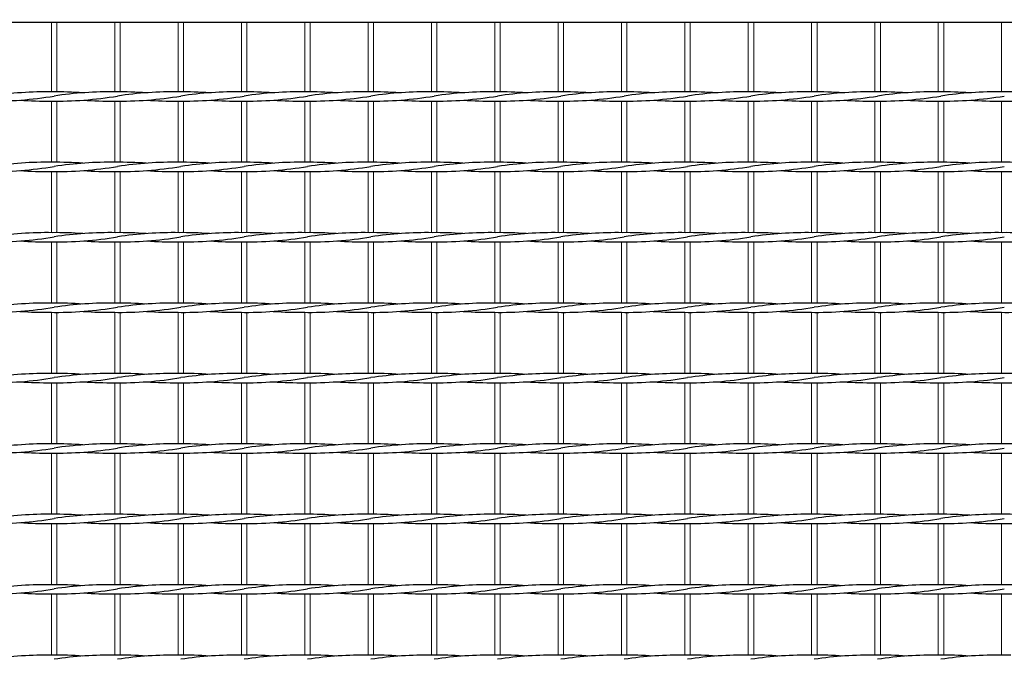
# Model space of a CAD drawing. Header units: millimetres. Extents: x -6178 to 46156, y -8419 to 8560.
# Tile 13 of 256: x -3574 to -3041, y -1853 to -1507. Entities that reach past the tile are written whole.
import ezdxf

# ---------------------------------------------------------------- set-up
doc = ezdxf.new("R2010")
doc.units = ezdxf.units.MM
doc.layers.add('Beschriftung', color=7, linetype='Continuous')
doc.layers.add('Stufen&Podest', color=7, linetype='Continuous', lineweight=9)
doc.styles.add('LBB3.5M1000', font='isocp.shx', dxfattribs={"height": 3.5})

msp = doc.modelspace()

# ---------------------------------------------------------------- linework, layer by layer
at = {"layer": 'Stufen&Podest', "lineweight": 30}
msp.add_line((-2120.61948, -1508.40053), (-4981.61948, -1508.40053), dxfattribs=at)
at = {"layer": 'Stufen&Podest'}
for p, q in [((-3556.81948, -1508.40053), (-3556.81948, -1545.9469)), ((-3553.81948, -1508.40053), (-3553.81948, -1545.93517)), ((-3453.91948, -1508.40053), (-3453.91948, -1545.9469)), ((-3450.91948, -1508.40053), (-3450.91948, -1545.93517)), ((-3419.61948, -1508.40053), (-3419.61948, -1545.9469)), ((-3416.61948, -1508.40053), (-3416.61948, -1545.93517)), ((-3316.71948, -1508.40053), (-3316.71948, -1545.9469)), ((-3313.71948, -1508.40053), (-3313.71948, -1545.93517)), ((-3282.41948, -1508.40053), (-3282.41948, -1545.9469)), ((-3279.41948, -1508.40053), (-3279.41948, -1545.93517)), ((-3179.51948, -1508.40053), (-3179.51948, -1545.9469)), ((-3176.51948, -1508.40053), (-3176.51948, -1545.93517)), ((-3145.21948, -1508.40053), (-3145.21948, -1545.9469)), ((-3142.21948, -1508.40053), (-3142.21948, -1545.93517)), ((-3042.31948, -1508.40053), (-3042.31948, -1545.9469)), ((-3556.81948, -1550.9469), (-3556.81948, -1584.0469)), ((-3553.81948, -1550.95862), (-3553.81948, -1584.03517)), ((-3453.91948, -1550.9469), (-3453.91948, -1584.0469)), ((-3450.91948, -1550.95862), (-3450.91948, -1584.03517)), ((-3419.61948, -1550.9469), (-3419.61948, -1584.0469)), ((-3416.61948, -1550.95862), (-3416.61948, -1584.03517)), ((-3316.71948, -1550.9469), (-3316.71948, -1584.0469)), ((-3313.71948, -1550.95862), (-3313.71948, -1584.03517)), ((-3282.41948, -1550.9469), (-3282.41948, -1584.0469)), ((-3279.41948, -1550.95862), (-3279.41948, -1584.03517)), ((-3179.51948, -1550.9469), (-3179.51948, -1584.0469)), ((-3176.51948, -1550.95862), (-3176.51948, -1584.03517)), ((-3145.21948, -1550.9469), (-3145.21948, -1584.0469)), ((-3142.21948, -1550.95862), (-3142.21948, -1584.03517)), ((-3042.31948, -1550.9469), (-3042.31948, -1584.0469)), ((-3556.81948, -1589.0469), (-3556.81948, -1622.1469)), ((-3553.81948, -1589.05862), (-3553.81948, -1622.13517)), ((-3453.91948, -1589.0469), (-3453.91948, -1622.1469)), ((-3450.91948, -1589.05862), (-3450.91948, -1622.13517)), ((-3419.61948, -1589.0469), (-3419.61948, -1622.1469)), ((-3416.61948, -1589.05862), (-3416.61948, -1622.13517)), ((-3316.71948, -1589.0469), (-3316.71948, -1622.1469)), ((-3313.71948, -1589.05862), (-3313.71948, -1622.13517)), ((-3282.41948, -1589.0469), (-3282.41948, -1622.1469)), ((-3279.41948, -1589.05862), (-3279.41948, -1622.13517)), ((-3179.51948, -1589.0469), (-3179.51948, -1622.1469)), ((-3176.51948, -1589.05862), (-3176.51948, -1622.13517)), ((-3145.21948, -1589.0469), (-3145.21948, -1622.1469)), ((-3142.21948, -1589.05862), (-3142.21948, -1622.13517)), ((-3042.31948, -1589.0469), (-3042.31948, -1622.1469)), ((-3556.81948, -1627.1469), (-3556.81948, -1660.2469)), ((-3553.81948, -1627.15862), (-3553.81948, -1660.23517)), ((-3453.91948, -1627.1469), (-3453.91948, -1660.2469)), ((-3450.91948, -1627.15862), (-3450.91948, -1660.23517)), ((-3419.61948, -1627.1469), (-3419.61948, -1660.2469)), ((-3416.61948, -1627.15862), (-3416.61948, -1660.23517)), ((-3316.71948, -1627.1469), (-3316.71948, -1660.2469)), ((-3313.71948, -1627.15862), (-3313.71948, -1660.23517)), ((-3282.41948, -1627.1469), (-3282.41948, -1660.2469)), ((-3279.41948, -1627.15862), (-3279.41948, -1660.23517)), ((-3179.51948, -1627.1469), (-3179.51948, -1660.2469)), ((-3176.51948, -1627.15862), (-3176.51948, -1660.23517)), ((-3145.21948, -1627.1469), (-3145.21948, -1660.2469)), ((-3142.21948, -1627.15862), (-3142.21948, -1660.23517)), ((-3042.31948, -1627.1469), (-3042.31948, -1660.2469)), ((-3556.81948, -1665.2469), (-3556.81948, -1698.3469)), ((-3553.81948, -1665.25862), (-3553.81948, -1698.33517)), ((-3453.91948, -1665.2469), (-3453.91948, -1698.3469)), ((-3450.91948, -1665.25862), (-3450.91948, -1698.33517)), ((-3419.61948, -1665.2469), (-3419.61948, -1698.3469)), ((-3416.61948, -1665.25862), (-3416.61948, -1698.33517)), ((-3316.71948, -1665.2469), (-3316.71948, -1698.3469)), ((-3313.71948, -1665.25862), (-3313.71948, -1698.33517)), ((-3282.41948, -1665.2469), (-3282.41948, -1698.3469)), ((-3279.41948, -1665.25862), (-3279.41948, -1698.33517)), ((-3179.51948, -1665.2469), (-3179.51948, -1698.3469)), ((-3176.51948, -1665.25862), (-3176.51948, -1698.33517)), ((-3145.21948, -1665.2469), (-3145.21948, -1698.3469)), ((-3142.21948, -1665.25862), (-3142.21948, -1698.33517)), ((-3042.31948, -1665.2469), (-3042.31948, -1698.3469)), ((-3556.81948, -1703.3469), (-3556.81948, -1736.4469)), ((-3553.81948, -1703.35862), (-3553.81948, -1736.43517)), ((-3453.91948, -1703.3469), (-3453.91948, -1736.4469)), ((-3450.91948, -1703.35862), (-3450.91948, -1736.43517)), ((-3419.61948, -1703.3469), (-3419.61948, -1736.4469)), ((-3416.61948, -1703.35862), (-3416.61948, -1736.43517)), ((-3316.71948, -1703.3469), (-3316.71948, -1736.4469)), ((-3313.71948, -1703.35862), (-3313.71948, -1736.43517)), ((-3282.41948, -1703.3469), (-3282.41948, -1736.4469)), ((-3279.41948, -1703.35862), (-3279.41948, -1736.43517)), ((-3179.51948, -1703.3469), (-3179.51948, -1736.4469)), ((-3176.51948, -1703.35862), (-3176.51948, -1736.43517)), ((-3145.21948, -1703.3469), (-3145.21948, -1736.4469)), ((-3142.21948, -1703.35862), (-3142.21948, -1736.43517)), ((-3042.31948, -1703.3469), (-3042.31948, -1736.4469)), ((-3556.81948, -1741.4469), (-3556.81948, -1774.5469)), ((-3553.81948, -1741.45862), (-3553.81948, -1774.53517)), ((-3453.91948, -1741.4469), (-3453.91948, -1774.5469)), ((-3450.91948, -1741.45862), (-3450.91948, -1774.53517)), ((-3419.61948, -1741.4469), (-3419.61948, -1774.5469)), ((-3416.61948, -1741.45862), (-3416.61948, -1774.53517)), ((-3316.71948, -1741.4469), (-3316.71948, -1774.5469)), ((-3313.71948, -1741.45862), (-3313.71948, -1774.53517)), ((-3282.41948, -1741.4469), (-3282.41948, -1774.5469)), ((-3279.41948, -1741.45862), (-3279.41948, -1774.53517)), ((-3179.51948, -1741.4469), (-3179.51948, -1774.5469)), ((-3176.51948, -1741.45862), (-3176.51948, -1774.53517)), ((-3145.21948, -1741.4469), (-3145.21948, -1774.5469)), ((-3142.21948, -1741.45862), (-3142.21948, -1774.53517)), ((-3042.31948, -1741.4469), (-3042.31948, -1774.5469)), ((-3556.81948, -1779.5469), (-3556.81948, -1812.6469)), ((-3553.81948, -1779.55862), (-3553.81948, -1812.63517)), ((-3453.91948, -1779.5469), (-3453.91948, -1812.6469)), ((-3450.91948, -1779.55862), (-3450.91948, -1812.63517)), ((-3419.61948, -1779.5469), (-3419.61948, -1812.6469)), ((-3416.61948, -1779.55862), (-3416.61948, -1812.63517)), ((-3316.71948, -1779.5469), (-3316.71948, -1812.6469)), ((-3313.71948, -1779.55862), (-3313.71948, -1812.63517)), ((-3282.41948, -1779.5469), (-3282.41948, -1812.6469)), ((-3279.41948, -1779.55862), (-3279.41948, -1812.63517)), ((-3179.51948, -1779.5469), (-3179.51948, -1812.6469)), ((-3176.51948, -1779.55862), (-3176.51948, -1812.63517)), ((-3145.21948, -1779.5469), (-3145.21948, -1812.6469)), ((-3142.21948, -1779.55862), (-3142.21948, -1812.63517)), ((-3042.31948, -1779.5469), (-3042.31948, -1812.6469)), ((-3556.81948, -1817.6469), (-3556.81948, -1850.7469)), ((-3553.81948, -1817.65862), (-3553.81948, -1850.73517)), ((-3453.91948, -1817.6469), (-3453.91948, -1850.7469)), ((-3450.91948, -1817.65862), (-3450.91948, -1850.73517)), ((-3419.61948, -1817.6469), (-3419.61948, -1850.7469)), ((-3416.61948, -1817.65862), (-3416.61948, -1850.73517)), ((-3316.71948, -1817.6469), (-3316.71948, -1850.7469)), ((-3313.71948, -1817.65862), (-3313.71948, -1850.73517)), ((-3282.41948, -1817.6469), (-3282.41948, -1850.7469)), ((-3279.41948, -1817.65862), (-3279.41948, -1850.73517)), ((-3179.51948, -1817.6469), (-3179.51948, -1850.7469)), ((-3176.51948, -1817.65862), (-3176.51948, -1850.73517)), ((-3145.21948, -1817.6469), (-3145.21948, -1850.7469)), ((-3142.21948, -1817.65862), (-3142.21948, -1850.73517)), ((-3042.31948, -1817.6469), (-3042.31948, -1850.7469))]:
    msp.add_line(p, q, dxfattribs=at)
at = {"layer": 'Stufen&Podest', "lineweight": 20}
for p, q in [((-3522.51948, -1508.40053), (-3522.51948, -1545.9469)), ((-3519.51948, -1508.40053), (-3519.51948, -1545.93517)), ((-3488.21948, -1508.40053), (-3488.21948, -1545.9469)), ((-3485.21948, -1508.40053), (-3485.21948, -1545.93517)), ((-3385.31948, -1508.40053), (-3385.31948, -1545.9469)), ((-3382.31948, -1508.40053), (-3382.31948, -1545.93517)), ((-3351.01948, -1508.40053), (-3351.01948, -1545.9469)), ((-3348.01948, -1508.40053), (-3348.01948, -1545.93517)), ((-3248.11948, -1508.40053), (-3248.11948, -1545.9469)), ((-3245.11948, -1508.40053), (-3245.11948, -1545.93517)), ((-3213.81948, -1508.40053), (-3213.81948, -1545.9469)), ((-3210.81948, -1508.40053), (-3210.81948, -1545.93517)), ((-3110.91948, -1508.40053), (-3110.91948, -1545.9469)), ((-3107.91948, -1508.40053), (-3107.91948, -1545.93517)), ((-3076.61948, -1508.40053), (-3076.61948, -1545.9469)), ((-3073.61948, -1508.40053), (-3073.61948, -1545.93517)), ((-3522.51948, -1550.9469), (-3522.51948, -1584.0469)), ((-3519.51948, -1550.95862), (-3519.51948, -1584.03517)), ((-3488.21948, -1550.9469), (-3488.21948, -1584.0469)), ((-3485.21948, -1550.95862), (-3485.21948, -1584.03517)), ((-3385.31948, -1550.9469), (-3385.31948, -1584.0469)), ((-3382.31948, -1550.95862), (-3382.31948, -1584.03517)), ((-3351.01948, -1550.9469), (-3351.01948, -1584.0469)), ((-3348.01948, -1550.95862), (-3348.01948, -1584.03517)), ((-3248.11948, -1550.9469), (-3248.11948, -1584.0469)), ((-3245.11948, -1550.95862), (-3245.11948, -1584.03517)), ((-3213.81948, -1550.9469), (-3213.81948, -1584.0469)), ((-3210.81948, -1550.95862), (-3210.81948, -1584.03517)), ((-3110.91948, -1550.9469), (-3110.91948, -1584.0469)), ((-3107.91948, -1550.95862), (-3107.91948, -1584.03517)), ((-3076.61948, -1550.9469), (-3076.61948, -1584.0469)), ((-3073.61948, -1550.95862), (-3073.61948, -1584.03517)), ((-3522.51948, -1589.0469), (-3522.51948, -1622.1469)), ((-3519.51948, -1589.05862), (-3519.51948, -1622.13517)), ((-3488.21948, -1589.0469), (-3488.21948, -1622.1469)), ((-3485.21948, -1589.05862), (-3485.21948, -1622.13517)), ((-3385.31948, -1589.0469), (-3385.31948, -1622.1469)), ((-3382.31948, -1589.05862), (-3382.31948, -1622.13517)), ((-3351.01948, -1589.0469), (-3351.01948, -1622.1469)), ((-3348.01948, -1589.05862), (-3348.01948, -1622.13517)), ((-3248.11948, -1589.0469), (-3248.11948, -1622.1469)), ((-3245.11948, -1589.05862), (-3245.11948, -1622.13517)), ((-3213.81948, -1589.0469), (-3213.81948, -1622.1469)), ((-3210.81948, -1589.05862), (-3210.81948, -1622.13517)), ((-3110.91948, -1589.0469), (-3110.91948, -1622.1469)), ((-3107.91948, -1589.05862), (-3107.91948, -1622.13517)), ((-3076.61948, -1589.0469), (-3076.61948, -1622.1469)), ((-3073.61948, -1589.05862), (-3073.61948, -1622.13517)), ((-3522.51948, -1627.1469), (-3522.51948, -1660.2469)), ((-3519.51948, -1627.15862), (-3519.51948, -1660.23517)), ((-3488.21948, -1627.1469), (-3488.21948, -1660.2469)), ((-3485.21948, -1627.15862), (-3485.21948, -1660.23517)), ((-3385.31948, -1627.1469), (-3385.31948, -1660.2469)), ((-3382.31948, -1627.15862), (-3382.31948, -1660.23517)), ((-3351.01948, -1627.1469), (-3351.01948, -1660.2469)), ((-3348.01948, -1627.15862), (-3348.01948, -1660.23517)), ((-3248.11948, -1627.1469), (-3248.11948, -1660.2469)), ((-3245.11948, -1627.15862), (-3245.11948, -1660.23517)), ((-3213.81948, -1627.1469), (-3213.81948, -1660.2469)), ((-3210.81948, -1627.15862), (-3210.81948, -1660.23517)), ((-3110.91948, -1627.1469), (-3110.91948, -1660.2469)), ((-3107.91948, -1627.15862), (-3107.91948, -1660.23517)), ((-3076.61948, -1627.1469), (-3076.61948, -1660.2469)), ((-3073.61948, -1627.15862), (-3073.61948, -1660.23517)), ((-3522.51948, -1665.2469), (-3522.51948, -1698.3469)), ((-3519.51948, -1665.25862), (-3519.51948, -1698.33517)), ((-3488.21948, -1665.2469), (-3488.21948, -1698.3469)), ((-3485.21948, -1665.25862), (-3485.21948, -1698.33517)), ((-3385.31948, -1665.2469), (-3385.31948, -1698.3469)), ((-3382.31948, -1665.25862), (-3382.31948, -1698.33517)), ((-3351.01948, -1665.2469), (-3351.01948, -1698.3469)), ((-3348.01948, -1665.25862), (-3348.01948, -1698.33517)), ((-3248.11948, -1665.2469), (-3248.11948, -1698.3469)), ((-3245.11948, -1665.25862), (-3245.11948, -1698.33517)), ((-3213.81948, -1665.2469), (-3213.81948, -1698.3469)), ((-3210.81948, -1665.25862), (-3210.81948, -1698.33517)), ((-3110.91948, -1665.2469), (-3110.91948, -1698.3469)), ((-3107.91948, -1665.25862), (-3107.91948, -1698.33517)), ((-3076.61948, -1665.2469), (-3076.61948, -1698.3469)), ((-3073.61948, -1665.25862), (-3073.61948, -1698.33517)), ((-3522.51948, -1703.3469), (-3522.51948, -1736.4469)), ((-3519.51948, -1703.35862), (-3519.51948, -1736.43517)), ((-3488.21948, -1703.3469), (-3488.21948, -1736.4469)), ((-3485.21948, -1703.35862), (-3485.21948, -1736.43517)), ((-3385.31948, -1703.3469), (-3385.31948, -1736.4469)), ((-3382.31948, -1703.35862), (-3382.31948, -1736.43517)), ((-3351.01948, -1703.3469), (-3351.01948, -1736.4469)), ((-3348.01948, -1703.35862), (-3348.01948, -1736.43517)), ((-3248.11948, -1703.3469), (-3248.11948, -1736.4469)), ((-3245.11948, -1703.35862), (-3245.11948, -1736.43517)), ((-3213.81948, -1703.3469), (-3213.81948, -1736.4469)), ((-3210.81948, -1703.35862), (-3210.81948, -1736.43517)), ((-3110.91948, -1703.3469), (-3110.91948, -1736.4469)), ((-3107.91948, -1703.35862), (-3107.91948, -1736.43517)), ((-3076.61948, -1703.3469), (-3076.61948, -1736.4469)), ((-3073.61948, -1703.35862), (-3073.61948, -1736.43517)), ((-3522.51948, -1741.4469), (-3522.51948, -1774.5469)), ((-3519.51948, -1741.45862), (-3519.51948, -1774.53517)), ((-3488.21948, -1741.4469), (-3488.21948, -1774.5469)), ((-3485.21948, -1741.45862), (-3485.21948, -1774.53517)), ((-3385.31948, -1741.4469), (-3385.31948, -1774.5469)), ((-3382.31948, -1741.45862), (-3382.31948, -1774.53517)), ((-3351.01948, -1741.4469), (-3351.01948, -1774.5469)), ((-3348.01948, -1741.45862), (-3348.01948, -1774.53517)), ((-3248.11948, -1741.4469), (-3248.11948, -1774.5469)), ((-3245.11948, -1741.45862), (-3245.11948, -1774.53517)), ((-3213.81948, -1741.4469), (-3213.81948, -1774.5469)), ((-3210.81948, -1741.45862), (-3210.81948, -1774.53517)), ((-3110.91948, -1741.4469), (-3110.91948, -1774.5469)), ((-3107.91948, -1741.45862), (-3107.91948, -1774.53517)), ((-3076.61948, -1741.4469), (-3076.61948, -1774.5469)), ((-3073.61948, -1741.45862), (-3073.61948, -1774.53517)), ((-3522.51948, -1779.5469), (-3522.51948, -1812.6469)), ((-3519.51948, -1779.55862), (-3519.51948, -1812.63517)), ((-3488.21948, -1779.5469), (-3488.21948, -1812.6469)), ((-3485.21948, -1779.55862), (-3485.21948, -1812.63517)), ((-3385.31948, -1779.5469), (-3385.31948, -1812.6469)), ((-3382.31948, -1779.55862), (-3382.31948, -1812.63517)), ((-3351.01948, -1779.5469), (-3351.01948, -1812.6469)), ((-3348.01948, -1779.55862), (-3348.01948, -1812.63517)), ((-3248.11948, -1779.5469), (-3248.11948, -1812.6469)), ((-3245.11948, -1779.55862), (-3245.11948, -1812.63517)), ((-3213.81948, -1779.5469), (-3213.81948, -1812.6469)), ((-3210.81948, -1779.55862), (-3210.81948, -1812.63517)), ((-3110.91948, -1779.5469), (-3110.91948, -1812.6469)), ((-3107.91948, -1779.55862), (-3107.91948, -1812.63517)), ((-3076.61948, -1779.5469), (-3076.61948, -1812.6469)), ((-3073.61948, -1779.55862), (-3073.61948, -1812.63517)), ((-3522.51948, -1817.6469), (-3522.51948, -1850.7469)), ((-3519.51948, -1817.65862), (-3519.51948, -1850.73517)), ((-3488.21948, -1817.6469), (-3488.21948, -1850.7469)), ((-3485.21948, -1817.65862), (-3485.21948, -1850.73517)), ((-3385.31948, -1817.6469), (-3385.31948, -1850.7469)), ((-3382.31948, -1817.65862), (-3382.31948, -1850.73517)), ((-3351.01948, -1817.6469), (-3351.01948, -1850.7469)), ((-3348.01948, -1817.65862), (-3348.01948, -1850.73517)), ((-3248.11948, -1817.6469), (-3248.11948, -1850.7469)), ((-3245.11948, -1817.65862), (-3245.11948, -1850.73517)), ((-3213.81948, -1817.6469), (-3213.81948, -1850.7469)), ((-3210.81948, -1817.65862), (-3210.81948, -1850.73517)), ((-3110.91948, -1817.6469), (-3110.91948, -1850.7469)), ((-3107.91948, -1817.65862), (-3107.91948, -1850.73517)), ((-3076.61948, -1817.6469), (-3076.61948, -1850.7469)), ((-3073.61948, -1817.65862), (-3073.61948, -1850.73517))]:
    msp.add_line(p, q, dxfattribs=at)
at = {"layer": 'Stufen&Podest', "lineweight": 30}
for centre, start, end in [((-3559.12048, -1750.91343), 89.2108945, 98.5501996), ((-3554.51848, -1750.92516), 85.8686289, 90.4972018), ((-3524.82048, -1750.91343), 89.2108947, 98.5501996), ((-3520.21848, -1750.92516), 85.8686289, 90.497202), ((-3490.52048, -1750.91343), 89.2108947, 98.5501996), ((-3485.91848, -1750.92516), 85.8686289, 90.497202), ((-3456.22048, -1750.91343), 89.2108946, 98.5501996), ((-3451.61848, -1750.92516), 85.8686289, 90.497202), ((-3421.92048, -1750.91343), 89.2108945, 98.5501996), ((-3417.31848, -1750.92516), 85.8686289, 90.4972018), ((-3387.62048, -1750.91343), 89.2108947, 98.5501996), ((-3383.01848, -1750.92516), 85.8686289, 90.497202), ((-3353.32048, -1750.91343), 89.2108947, 98.5501996), ((-3348.71848, -1750.92516), 85.8686289, 90.497202), ((-3319.02048, -1750.91343), 89.2108946, 98.5501996), ((-3314.41848, -1750.92516), 85.8686289, 90.497202), ((-3284.72048, -1750.91343), 89.2108945, 98.5501996), ((-3280.11848, -1750.92516), 85.8686289, 90.4972018), ((-3250.42048, -1750.91343), 89.2108947, 98.5501996), ((-3245.81848, -1750.92516), 85.8686289, 90.497202), ((-3216.12048, -1750.91343), 89.2108947, 98.5501996), ((-3211.51848, -1750.92516), 85.8686289, 90.497202), ((-3181.82048, -1750.91343), 89.2108946, 98.5501996), ((-3177.21848, -1750.92516), 85.8686289, 90.497202), ((-3147.52048, -1750.91343), 89.2108945, 98.5501996), ((-3142.91848, -1750.92516), 85.8686289, 90.4972018), ((-3113.22048, -1750.91343), 89.2108947, 98.5501996), ((-3108.61848, -1750.92516), 85.8686289, 90.497202), ((-3078.92048, -1750.91343), 89.2108947, 98.5501996), ((-3074.31848, -1750.92516), 85.8686289, 90.497202), ((-3044.62048, -1750.91343), 89.2108946, 98.5501996), ((-3040.01848, -1750.92516), 85.8686289, 90.497202), ((-3588.81848, -1345.96863), 269.2108949, 279.4114382), ((-3559.12048, -1345.95691), 265.8686291, 270.6431517), ((-3554.51848, -1345.96863), 269.2108947, 279.4114382), ((-3524.82048, -1345.95691), 265.8686291, 270.6431517), ((-3520.21848, -1345.96863), 269.2108947, 279.4114382), ((-3490.52048, -1345.95691), 265.8686291, 270.6431517), ((-3485.91848, -1345.96863), 269.2108948, 279.4114382), ((-3456.22048, -1345.95691), 265.8686291, 270.6431517), ((-3451.61848, -1345.96863), 269.2108949, 279.4114382), ((-3421.92048, -1345.95691), 265.8686291, 270.6431517), ((-3417.31848, -1345.96863), 269.2108947, 279.4114382), ((-3387.62048, -1345.95691), 265.8686291, 270.6431517), ((-3383.01848, -1345.96863), 269.2108947, 279.4114382), ((-3353.32048, -1345.95691), 265.8686291, 270.6431517), ((-3348.71848, -1345.96863), 269.2108948, 279.4114382), ((-3319.02048, -1345.95691), 265.8686291, 270.6431517), ((-3314.41848, -1345.96863), 269.2108949, 279.4114382), ((-3284.72048, -1345.95691), 265.8686291, 270.6431517), ((-3280.11848, -1345.96863), 269.2108947, 279.4114382), ((-3250.42048, -1345.95691), 265.8686291, 270.6431517), ((-3245.81848, -1345.96863), 269.2108947, 279.4114382), ((-3216.12048, -1345.95691), 265.8686291, 270.6431517), ((-3211.51848, -1345.96863), 269.2108948, 279.4114382), ((-3181.82048, -1345.95691), 265.8686291, 270.6431517), ((-3177.21848, -1345.96863), 269.2108949, 279.4114382), ((-3147.52048, -1345.95691), 265.8686291, 270.6431517), ((-3142.91848, -1345.96863), 269.2108947, 279.4114382), ((-3113.22048, -1345.95691), 265.8686291, 270.6431517), ((-3108.61848, -1345.96863), 269.2108947, 279.4114382), ((-3078.92048, -1345.95691), 265.8686291, 270.6431517), ((-3074.31848, -1345.96863), 269.2108948, 279.4114382), ((-3044.62048, -1345.95691), 265.8686291, 270.6431517), ((-3040.01848, -1345.96863), 269.2108949, 279.4114382), ((-3588.81848, -1384.06863), 269.2108949, 279.4114382), ((-3559.12048, -1789.01343), 89.2108945, 98.5501996), ((-3559.12048, -1384.05691), 265.8686291, 270.6431517), ((-3554.51848, -1384.06863), 269.2108947, 279.4114382), ((-3554.51848, -1789.02516), 85.8686289, 90.4972018), ((-3524.82048, -1789.01343), 89.2108947, 98.5501996), ((-3524.82048, -1384.05691), 265.8686291, 270.6431517), ((-3520.21848, -1384.06863), 269.2108947, 279.4114382), ((-3520.21848, -1789.02516), 85.8686289, 90.497202), ((-3490.52048, -1789.01343), 89.2108947, 98.5501996), ((-3490.52048, -1384.05691), 265.8686291, 270.6431517), ((-3485.91848, -1384.06863), 269.2108948, 279.4114382), ((-3485.91848, -1789.02516), 85.8686289, 90.497202), ((-3456.22048, -1789.01343), 89.2108946, 98.5501996), ((-3456.22048, -1384.05691), 265.8686291, 270.6431517), ((-3451.61848, -1384.06863), 269.2108949, 279.4114382), ((-3451.61848, -1789.02516), 85.8686289, 90.497202), ((-3421.92048, -1789.01343), 89.2108945, 98.5501996), ((-3421.92048, -1384.05691), 265.8686291, 270.6431517), ((-3417.31848, -1384.06863), 269.2108947, 279.4114382), ((-3417.31848, -1789.02516), 85.8686289, 90.4972018), ((-3387.62048, -1789.01343), 89.2108947, 98.5501996), ((-3387.62048, -1384.05691), 265.8686291, 270.6431517), ((-3383.01848, -1384.06863), 269.2108947, 279.4114382), ((-3383.01848, -1789.02516), 85.8686289, 90.497202), ((-3353.32048, -1789.01343), 89.2108947, 98.5501996), ((-3353.32048, -1384.05691), 265.8686291, 270.6431517), ((-3348.71848, -1384.06863), 269.2108948, 279.4114382), ((-3348.71848, -1789.02516), 85.8686289, 90.497202), ((-3319.02048, -1789.01343), 89.2108946, 98.5501996), ((-3319.02048, -1384.05691), 265.8686291, 270.6431517), ((-3314.41848, -1384.06863), 269.2108949, 279.4114382), ((-3314.41848, -1789.02516), 85.8686289, 90.497202), ((-3284.72048, -1789.01343), 89.2108945, 98.5501996), ((-3284.72048, -1384.05691), 265.8686291, 270.6431517), ((-3280.11848, -1384.06863), 269.2108947, 279.4114382), ((-3280.11848, -1789.02516), 85.8686289, 90.4972018), ((-3250.42048, -1789.01343), 89.2108947, 98.5501996), ((-3250.42048, -1384.05691), 265.8686291, 270.6431517), ((-3245.81848, -1384.06863), 269.2108947, 279.4114382), ((-3245.81848, -1789.02516), 85.8686289, 90.497202), ((-3216.12048, -1789.01343), 89.2108947, 98.5501996), ((-3216.12048, -1384.05691), 265.8686291, 270.6431517), ((-3211.51848, -1384.06863), 269.2108948, 279.4114382), ((-3211.51848, -1789.02516), 85.8686289, 90.497202), ((-3181.82048, -1789.01343), 89.2108946, 98.5501996), ((-3181.82048, -1384.05691), 265.8686291, 270.6431517), ((-3177.21848, -1384.06863), 269.2108949, 279.4114382), ((-3177.21848, -1789.02516), 85.8686289, 90.497202), ((-3147.52048, -1789.01343), 89.2108945, 98.5501996), ((-3147.52048, -1384.05691), 265.8686291, 270.6431517), ((-3142.91848, -1384.06863), 269.2108947, 279.4114382), ((-3142.91848, -1789.02516), 85.8686289, 90.4972018), ((-3113.22048, -1789.01343), 89.2108947, 98.5501996), ((-3113.22048, -1384.05691), 265.8686291, 270.6431517), ((-3108.61848, -1384.06863), 269.2108947, 279.4114382), ((-3108.61848, -1789.02516), 85.8686289, 90.497202), ((-3078.92048, -1789.01343), 89.2108947, 98.5501996), ((-3078.92048, -1384.05691), 265.8686291, 270.6431517), ((-3074.31848, -1384.06863), 269.2108948, 279.4114382), ((-3074.31848, -1789.02516), 85.8686289, 90.497202), ((-3044.62048, -1789.01343), 89.2108946, 98.5501996), ((-3044.62048, -1384.05691), 265.8686291, 270.6431517), ((-3040.01848, -1384.06863), 269.2108949, 279.4114382), ((-3040.01848, -1789.02516), 85.8686289, 90.497202), ((-3588.81848, -1422.16863), 269.2108949, 279.4114382), ((-3559.12048, -1827.11343), 89.2108945, 98.5501996), ((-3554.51848, -1422.16863), 269.2108947, 279.4114382), ((-3554.51848, -1827.12516), 85.8686289, 90.4972018), ((-3524.82048, -1827.11343), 89.2108947, 98.5501996), ((-3520.21848, -1422.16863), 269.2108947, 279.4114382), ((-3520.21848, -1827.12516), 85.8686289, 90.497202), ((-3490.52048, -1827.11343), 89.2108947, 98.5501996), ((-3485.91848, -1422.16863), 269.2108948, 279.4114382), ((-3485.91848, -1827.12516), 85.8686289, 90.497202), ((-3456.22048, -1827.11343), 89.2108946, 98.5501996), ((-3451.61848, -1422.16863), 269.2108949, 279.4114382), ((-3451.61848, -1827.12516), 85.8686289, 90.497202), ((-3421.92048, -1827.11343), 89.2108945, 98.5501996), ((-3417.31848, -1422.16863), 269.2108947, 279.4114382), ((-3417.31848, -1827.12516), 85.8686289, 90.4972018), ((-3387.62048, -1827.11343), 89.2108947, 98.5501996), ((-3383.01848, -1422.16863), 269.2108947, 279.4114382), ((-3383.01848, -1827.12516), 85.8686289, 90.497202), ((-3353.32048, -1827.11343), 89.2108947, 98.5501996), ((-3348.71848, -1422.16863), 269.2108948, 279.4114382), ((-3348.71848, -1827.12516), 85.8686289, 90.497202), ((-3319.02048, -1827.11343), 89.2108946, 98.5501996), ((-3314.41848, -1422.16863), 269.2108949, 279.4114382), ((-3314.41848, -1827.12516), 85.8686289, 90.497202), ((-3284.72048, -1827.11343), 89.2108945, 98.5501996), ((-3280.11848, -1422.16863), 269.2108947, 279.4114382), ((-3280.11848, -1827.12516), 85.8686289, 90.4972018), ((-3250.42048, -1827.11343), 89.2108947, 98.5501996), ((-3245.81848, -1422.16863), 269.2108947, 279.4114382), ((-3245.81848, -1827.12516), 85.8686289, 90.497202), ((-3216.12048, -1827.11343), 89.2108947, 98.5501996), ((-3211.51848, -1422.16863), 269.2108948, 279.4114382), ((-3211.51848, -1827.12516), 85.8686289, 90.497202), ((-3181.82048, -1827.11343), 89.2108946, 98.5501996), ((-3177.21848, -1422.16863), 269.2108949, 279.4114382), ((-3177.21848, -1827.12516), 85.8686289, 90.497202), ((-3147.52048, -1827.11343), 89.2108945, 98.5501996), ((-3142.91848, -1422.16863), 269.2108947, 279.4114382), ((-3142.91848, -1827.12516), 85.8686289, 90.4972018), ((-3113.22048, -1827.11343), 89.2108947, 98.5501996), ((-3108.61848, -1422.16863), 269.2108947, 279.4114382), ((-3108.61848, -1827.12516), 85.8686289, 90.497202), ((-3078.92048, -1827.11343), 89.2108947, 98.5501996), ((-3074.31848, -1422.16863), 269.2108948, 279.4114382), ((-3074.31848, -1827.12516), 85.8686289, 90.497202), ((-3044.62048, -1827.11343), 89.2108946, 98.5501996), ((-3040.01848, -1422.16863), 269.2108949, 279.4114382), ((-3040.01848, -1827.12516), 85.8686289, 90.497202), ((-3559.12048, -1422.15691), 265.8686291, 270.6431517), ((-3524.82048, -1422.15691), 265.8686291, 270.6431517), ((-3490.52048, -1422.15691), 265.8686291, 270.6431517), ((-3456.22048, -1422.15691), 265.8686291, 270.6431517), ((-3421.92048, -1422.15691), 265.8686291, 270.6431517), ((-3387.62048, -1422.15691), 265.8686291, 270.6431517), ((-3353.32048, -1422.15691), 265.8686291, 270.6431517), ((-3319.02048, -1422.15691), 265.8686291, 270.6431517), ((-3284.72048, -1422.15691), 265.8686291, 270.6431517), ((-3250.42048, -1422.15691), 265.8686291, 270.6431517), ((-3216.12048, -1422.15691), 265.8686291, 270.6431517), ((-3181.82048, -1422.15691), 265.8686291, 270.6431517), ((-3147.52048, -1422.15691), 265.8686291, 270.6431517), ((-3113.22048, -1422.15691), 265.8686291, 270.6431517), ((-3078.92048, -1422.15691), 265.8686291, 270.6431517), ((-3044.62048, -1422.15691), 265.8686291, 270.6431517), ((-3588.81848, -1460.26863), 269.2108949, 279.4114382), ((-3559.12048, -1865.21343), 89.2108945, 98.5501996), ((-3554.51848, -1460.26863), 269.2108947, 279.4114382), ((-3554.51848, -1865.22516), 85.8686289, 90.4972018), ((-3524.82048, -1865.21343), 89.2108947, 98.5501996), ((-3520.21848, -1460.26863), 269.2108947, 279.4114382), ((-3520.21848, -1865.22516), 85.8686289, 90.497202), ((-3490.52048, -1865.21343), 89.2108947, 98.5501996), ((-3485.91848, -1460.26863), 269.2108948, 279.4114382), ((-3485.91848, -1865.22516), 85.8686289, 90.497202), ((-3456.22048, -1865.21343), 89.2108946, 98.5501996), ((-3451.61848, -1460.26863), 269.2108949, 279.4114382), ((-3451.61848, -1865.22516), 85.8686289, 90.497202), ((-3421.92048, -1865.21343), 89.2108945, 98.5501996), ((-3417.31848, -1460.26863), 269.2108947, 279.4114382), ((-3417.31848, -1865.22516), 85.8686289, 90.4972018), ((-3387.62048, -1865.21343), 89.2108947, 98.5501996), ((-3383.01848, -1460.26863), 269.2108947, 279.4114382), ((-3383.01848, -1865.22516), 85.8686289, 90.497202), ((-3353.32048, -1865.21343), 89.2108947, 98.5501996), ((-3348.71848, -1460.26863), 269.2108948, 279.4114382), ((-3348.71848, -1865.22516), 85.8686289, 90.497202), ((-3319.02048, -1865.21343), 89.2108946, 98.5501996), ((-3314.41848, -1460.26863), 269.2108949, 279.4114382), ((-3314.41848, -1865.22516), 85.8686289, 90.497202), ((-3284.72048, -1865.21343), 89.2108945, 98.5501996), ((-3280.11848, -1460.26863), 269.2108947, 279.4114382), ((-3280.11848, -1865.22516), 85.8686289, 90.4972018), ((-3250.42048, -1865.21343), 89.2108947, 98.5501996), ((-3245.81848, -1460.26863), 269.2108947, 279.4114382), ((-3245.81848, -1865.22516), 85.8686289, 90.497202), ((-3216.12048, -1865.21343), 89.2108947, 98.5501996), ((-3211.51848, -1460.26863), 269.2108948, 279.4114382), ((-3211.51848, -1865.22516), 85.8686289, 90.497202), ((-3181.82048, -1865.21343), 89.2108946, 98.5501996), ((-3177.21848, -1460.26863), 269.2108949, 279.4114382), ((-3177.21848, -1865.22516), 85.8686289, 90.497202), ((-3147.52048, -1865.21343), 89.2108945, 98.5501996), ((-3142.91848, -1460.26863), 269.2108947, 279.4114382), ((-3142.91848, -1865.22516), 85.8686289, 90.4972018), ((-3113.22048, -1865.21343), 89.2108947, 98.5501996), ((-3108.61848, -1460.26863), 269.2108947, 279.4114382), ((-3108.61848, -1865.22516), 85.8686289, 90.497202), ((-3078.92048, -1865.21343), 89.2108947, 98.5501996), ((-3074.31848, -1460.26863), 269.2108948, 279.4114382), ((-3074.31848, -1865.22516), 85.8686289, 90.497202), ((-3044.62048, -1865.21343), 89.2108946, 98.5501996), ((-3040.01848, -1460.26863), 269.2108949, 279.4114382), ((-3040.01848, -1865.22516), 85.8686289, 90.497202), ((-3559.12048, -1460.25691), 265.8686291, 270.6431517), ((-3524.82048, -1460.25691), 265.8686291, 270.6431517), ((-3490.52048, -1460.25691), 265.8686291, 270.6431517), ((-3456.22048, -1460.25691), 265.8686291, 270.6431517), ((-3421.92048, -1460.25691), 265.8686291, 270.6431517), ((-3387.62048, -1460.25691), 265.8686291, 270.6431517), ((-3353.32048, -1460.25691), 265.8686291, 270.6431517), ((-3319.02048, -1460.25691), 265.8686291, 270.6431517), ((-3284.72048, -1460.25691), 265.8686291, 270.6431517), ((-3250.42048, -1460.25691), 265.8686291, 270.6431517), ((-3216.12048, -1460.25691), 265.8686291, 270.6431517), ((-3181.82048, -1460.25691), 265.8686291, 270.6431517), ((-3147.52048, -1460.25691), 265.8686291, 270.6431517), ((-3113.22048, -1460.25691), 265.8686291, 270.6431517), ((-3078.92048, -1460.25691), 265.8686291, 270.6431517), ((-3044.62048, -1460.25691), 265.8686291, 270.6431517), ((-3588.81848, -1498.36863), 269.2108949, 279.4114382), ((-3559.12048, -1903.31343), 89.2108945, 98.5501996), ((-3554.51848, -1498.36863), 269.2108947, 279.4114382), ((-3554.51848, -1903.32516), 85.8686289, 90.4972018), ((-3524.82048, -1903.31343), 89.2108947, 98.5501996), ((-3520.21848, -1498.36863), 269.2108947, 279.4114382), ((-3520.21848, -1903.32516), 85.8686289, 90.497202), ((-3490.52048, -1903.31343), 89.2108947, 98.5501996), ((-3485.91848, -1498.36863), 269.2108948, 279.4114382), ((-3485.91848, -1903.32516), 85.8686289, 90.497202), ((-3456.22048, -1903.31343), 89.2108946, 98.5501996), ((-3451.61848, -1498.36863), 269.2108949, 279.4114382), ((-3451.61848, -1903.32516), 85.8686289, 90.497202), ((-3421.92048, -1903.31343), 89.2108945, 98.5501996), ((-3417.31848, -1498.36863), 269.2108947, 279.4114382), ((-3417.31848, -1903.32516), 85.8686289, 90.4972018), ((-3387.62048, -1903.31343), 89.2108947, 98.5501996), ((-3383.01848, -1498.36863), 269.2108947, 279.4114382), ((-3383.01848, -1903.32516), 85.8686289, 90.497202), ((-3353.32048, -1903.31343), 89.2108947, 98.5501996), ((-3348.71848, -1498.36863), 269.2108948, 279.4114382), ((-3348.71848, -1903.32516), 85.8686289, 90.497202), ((-3319.02048, -1903.31343), 89.2108946, 98.5501996), ((-3314.41848, -1498.36863), 269.2108949, 279.4114382), ((-3314.41848, -1903.32516), 85.8686289, 90.497202), ((-3284.72048, -1903.31343), 89.2108945, 98.5501996), ((-3280.11848, -1498.36863), 269.2108947, 279.4114382), ((-3280.11848, -1903.32516), 85.8686289, 90.4972018), ((-3250.42048, -1903.31343), 89.2108947, 98.5501996), ((-3245.81848, -1498.36863), 269.2108947, 279.4114382), ((-3245.81848, -1903.32516), 85.8686289, 90.497202), ((-3216.12048, -1903.31343), 89.2108947, 98.5501996), ((-3211.51848, -1498.36863), 269.2108948, 279.4114382), ((-3211.51848, -1903.32516), 85.8686289, 90.497202), ((-3181.82048, -1903.31343), 89.2108946, 98.5501996), ((-3177.21848, -1498.36863), 269.2108949, 279.4114382), ((-3177.21848, -1903.32516), 85.8686289, 90.497202), ((-3147.52048, -1903.31343), 89.2108945, 98.5501996), ((-3142.91848, -1498.36863), 269.2108947, 279.4114382), ((-3142.91848, -1903.32516), 85.8686289, 90.4972018), ((-3113.22048, -1903.31343), 89.2108947, 98.5501996), ((-3108.61848, -1498.36863), 269.2108947, 279.4114382), ((-3108.61848, -1903.32516), 85.8686289, 90.497202), ((-3078.92048, -1903.31343), 89.2108947, 98.5501996), ((-3074.31848, -1498.36863), 269.2108948, 279.4114382), ((-3074.31848, -1903.32516), 85.8686289, 90.497202), ((-3044.62048, -1903.31343), 89.2108946, 98.5501996), ((-3040.01848, -1498.36863), 269.2108949, 279.4114382), ((-3040.01848, -1903.32516), 85.8686289, 90.497202), ((-3559.12048, -1498.35691), 265.8686291, 270.6431517), ((-3524.82048, -1498.35691), 265.8686291, 270.6431517), ((-3490.52048, -1498.35691), 265.8686291, 270.6431517), ((-3456.22048, -1498.35691), 265.8686291, 270.6431517), ((-3421.92048, -1498.35691), 265.8686291, 270.6431517), ((-3387.62048, -1498.35691), 265.8686291, 270.6431517), ((-3353.32048, -1498.35691), 265.8686291, 270.6431517), ((-3319.02048, -1498.35691), 265.8686291, 270.6431517), ((-3284.72048, -1498.35691), 265.8686291, 270.6431517), ((-3250.42048, -1498.35691), 265.8686291, 270.6431517), ((-3216.12048, -1498.35691), 265.8686291, 270.6431517), ((-3181.82048, -1498.35691), 265.8686291, 270.6431517), ((-3147.52048, -1498.35691), 265.8686291, 270.6431517), ((-3113.22048, -1498.35691), 265.8686291, 270.6431517), ((-3078.92048, -1498.35691), 265.8686291, 270.6431517), ((-3044.62048, -1498.35691), 265.8686291, 270.6431517), ((-3559.12048, -1941.41343), 89.2108945, 98.5501996), ((-3554.51848, -1941.42516), 85.8686289, 90.4972018), ((-3524.82048, -1941.41343), 89.2108947, 98.5501996), ((-3520.21848, -1941.42516), 85.8686289, 90.497202), ((-3490.52048, -1941.41343), 89.2108947, 98.5501996), ((-3485.91848, -1941.42516), 85.8686289, 90.497202), ((-3456.22048, -1941.41343), 89.2108946, 98.5501996), ((-3451.61848, -1941.42516), 85.8686289, 90.497202), ((-3421.92048, -1941.41343), 89.2108945, 98.5501996), ((-3417.31848, -1941.42516), 85.8686289, 90.4972018), ((-3387.62048, -1941.41343), 89.2108947, 98.5501996), ((-3383.01848, -1941.42516), 85.8686289, 90.497202), ((-3353.32048, -1941.41343), 89.2108947, 98.5501996), ((-3348.71848, -1941.42516), 85.8686289, 90.497202), ((-3319.02048, -1941.41343), 89.2108946, 98.5501996), ((-3314.41848, -1941.42516), 85.8686289, 90.497202), ((-3284.72048, -1941.41343), 89.2108945, 98.5501996), ((-3280.11848, -1941.42516), 85.8686289, 90.4972018), ((-3250.42048, -1941.41343), 89.2108947, 98.5501996), ((-3245.81848, -1941.42516), 85.8686289, 90.497202), ((-3216.12048, -1941.41343), 89.2108947, 98.5501996), ((-3211.51848, -1941.42516), 85.8686289, 90.497202), ((-3181.82048, -1941.41343), 89.2108946, 98.5501996), ((-3177.21848, -1941.42516), 85.8686289, 90.497202), ((-3147.52048, -1941.41343), 89.2108945, 98.5501996), ((-3142.91848, -1941.42516), 85.8686289, 90.4972018), ((-3113.22048, -1941.41343), 89.2108947, 98.5501996), ((-3108.61848, -1941.42516), 85.8686289, 90.497202), ((-3078.92048, -1941.41343), 89.2108947, 98.5501996), ((-3074.31848, -1941.42516), 85.8686289, 90.497202), ((-3044.62048, -1941.41343), 89.2108946, 98.5501996), ((-3040.01848, -1941.42516), 85.8686289, 90.497202), ((-3588.81848, -1536.46863), 269.2108949, 279.4114382), ((-3559.12048, -1536.45691), 265.8686291, 270.6431517), ((-3554.51848, -1536.46863), 269.2108947, 279.4114382), ((-3524.82048, -1536.45691), 265.8686291, 270.6431517), ((-3520.21848, -1536.46863), 269.2108947, 279.4114382), ((-3490.52048, -1536.45691), 265.8686291, 270.6431517), ((-3485.91848, -1536.46863), 269.2108948, 279.4114382), ((-3456.22048, -1536.45691), 265.8686291, 270.6431517), ((-3451.61848, -1536.46863), 269.2108949, 279.4114382), ((-3421.92048, -1536.45691), 265.8686291, 270.6431517), ((-3417.31848, -1536.46863), 269.2108947, 279.4114382), ((-3387.62048, -1536.45691), 265.8686291, 270.6431517), ((-3383.01848, -1536.46863), 269.2108947, 279.4114382), ((-3353.32048, -1536.45691), 265.8686291, 270.6431517), ((-3348.71848, -1536.46863), 269.2108948, 279.4114382), ((-3319.02048, -1536.45691), 265.8686291, 270.6431517), ((-3314.41848, -1536.46863), 269.2108949, 279.4114382), ((-3284.72048, -1536.45691), 265.8686291, 270.6431517), ((-3280.11848, -1536.46863), 269.2108947, 279.4114382), ((-3250.42048, -1536.45691), 265.8686291, 270.6431517), ((-3245.81848, -1536.46863), 269.2108947, 279.4114382), ((-3216.12048, -1536.45691), 265.8686291, 270.6431517), ((-3211.51848, -1536.46863), 269.2108948, 279.4114382), ((-3181.82048, -1536.45691), 265.8686291, 270.6431517), ((-3177.21848, -1536.46863), 269.2108949, 279.4114382), ((-3147.52048, -1536.45691), 265.8686291, 270.6431517), ((-3142.91848, -1536.46863), 269.2108947, 279.4114382), ((-3113.22048, -1536.45691), 265.8686291, 270.6431517), ((-3108.61848, -1536.46863), 269.2108947, 279.4114382), ((-3078.92048, -1536.45691), 265.8686291, 270.6431517), ((-3074.31848, -1536.46863), 269.2108948, 279.4114382), ((-3044.62048, -1536.45691), 265.8686291, 270.6431517), ((-3040.01848, -1536.46863), 269.2108949, 279.4114382), ((-3559.12048, -1979.51343), 89.2108945, 98.5501996), ((-3554.51848, -1979.52516), 85.8686289, 90.4972018), ((-3524.82048, -1979.51343), 89.2108947, 98.5501996), ((-3520.21848, -1979.52516), 85.8686289, 90.497202), ((-3490.52048, -1979.51343), 89.2108947, 98.5501996), ((-3485.91848, -1979.52516), 85.8686289, 90.497202), ((-3456.22048, -1979.51343), 89.2108946, 98.5501996), ((-3451.61848, -1979.52516), 85.8686289, 90.497202), ((-3421.92048, -1979.51343), 89.2108945, 98.5501996), ((-3417.31848, -1979.52516), 85.8686289, 90.4972018), ((-3387.62048, -1979.51343), 89.2108947, 98.5501996), ((-3383.01848, -1979.52516), 85.8686289, 90.497202), ((-3353.32048, -1979.51343), 89.2108947, 98.5501996), ((-3348.71848, -1979.52516), 85.8686289, 90.497202), ((-3319.02048, -1979.51343), 89.2108946, 98.5501996), ((-3314.41848, -1979.52516), 85.8686289, 90.497202), ((-3284.72048, -1979.51343), 89.2108945, 98.5501996), ((-3280.11848, -1979.52516), 85.8686289, 90.4972018), ((-3250.42048, -1979.51343), 89.2108947, 98.5501996), ((-3245.81848, -1979.52516), 85.8686289, 90.497202), ((-3216.12048, -1979.51343), 89.2108947, 98.5501996), ((-3211.51848, -1979.52516), 85.8686289, 90.497202), ((-3181.82048, -1979.51343), 89.2108946, 98.5501996), ((-3177.21848, -1979.52516), 85.8686289, 90.497202), ((-3147.52048, -1979.51343), 89.2108945, 98.5501996), ((-3142.91848, -1979.52516), 85.8686289, 90.4972018), ((-3113.22048, -1979.51343), 89.2108947, 98.5501996), ((-3108.61848, -1979.52516), 85.8686289, 90.497202), ((-3078.92048, -1979.51343), 89.2108947, 98.5501996), ((-3074.31848, -1979.52516), 85.8686289, 90.497202), ((-3044.62048, -1979.51343), 89.2108946, 98.5501996), ((-3040.01848, -1979.52516), 85.8686289, 90.497202), ((-3588.81848, -1574.56863), 269.2108949, 279.4114382), ((-3559.12048, -1574.55691), 265.8686291, 270.6431517), ((-3554.51848, -1574.56863), 269.2108947, 279.4114382), ((-3524.82048, -1574.55691), 265.8686291, 270.6431517), ((-3520.21848, -1574.56863), 269.2108947, 279.4114382), ((-3490.52048, -1574.55691), 265.8686291, 270.6431517), ((-3485.91848, -1574.56863), 269.2108948, 279.4114382), ((-3456.22048, -1574.55691), 265.8686291, 270.6431517), ((-3451.61848, -1574.56863), 269.2108949, 279.4114382), ((-3421.92048, -1574.55691), 265.8686291, 270.6431517), ((-3417.31848, -1574.56863), 269.2108947, 279.4114382), ((-3387.62048, -1574.55691), 265.8686291, 270.6431517), ((-3383.01848, -1574.56863), 269.2108947, 279.4114382), ((-3353.32048, -1574.55691), 265.8686291, 270.6431517), ((-3348.71848, -1574.56863), 269.2108948, 279.4114382), ((-3319.02048, -1574.55691), 265.8686291, 270.6431517), ((-3314.41848, -1574.56863), 269.2108949, 279.4114382), ((-3284.72048, -1574.55691), 265.8686291, 270.6431517), ((-3280.11848, -1574.56863), 269.2108947, 279.4114382), ((-3250.42048, -1574.55691), 265.8686291, 270.6431517), ((-3245.81848, -1574.56863), 269.2108947, 279.4114382), ((-3216.12048, -1574.55691), 265.8686291, 270.6431517), ((-3211.51848, -1574.56863), 269.2108948, 279.4114382), ((-3181.82048, -1574.55691), 265.8686291, 270.6431517), ((-3177.21848, -1574.56863), 269.2108949, 279.4114382), ((-3147.52048, -1574.55691), 265.8686291, 270.6431517), ((-3142.91848, -1574.56863), 269.2108947, 279.4114382), ((-3113.22048, -1574.55691), 265.8686291, 270.6431517), ((-3108.61848, -1574.56863), 269.2108947, 279.4114382), ((-3078.92048, -1574.55691), 265.8686291, 270.6431517), ((-3074.31848, -1574.56863), 269.2108948, 279.4114382), ((-3044.62048, -1574.55691), 265.8686291, 270.6431517), ((-3040.01848, -1574.56863), 269.2108949, 279.4114382), ((-3559.12048, -2017.61343), 89.2108945, 98.5501996), ((-3554.51848, -2017.62516), 85.8686289, 90.4972018), ((-3524.82048, -2017.61343), 89.2108947, 98.5501996), ((-3520.21848, -2017.62516), 85.8686289, 90.497202), ((-3490.52048, -2017.61343), 89.2108947, 98.5501996), ((-3485.91848, -2017.62516), 85.8686289, 90.497202), ((-3456.22048, -2017.61343), 89.2108946, 98.5501996), ((-3451.61848, -2017.62516), 85.8686289, 90.497202), ((-3421.92048, -2017.61343), 89.2108945, 98.5501996), ((-3417.31848, -2017.62516), 85.8686289, 90.4972018), ((-3387.62048, -2017.61343), 89.2108947, 98.5501996), ((-3383.01848, -2017.62516), 85.8686289, 90.497202), ((-3353.32048, -2017.61343), 89.2108947, 98.5501996), ((-3348.71848, -2017.62516), 85.8686289, 90.497202), ((-3319.02048, -2017.61343), 89.2108946, 98.5501996), ((-3314.41848, -2017.62516), 85.8686289, 90.497202), ((-3284.72048, -2017.61343), 89.2108945, 98.5501996), ((-3280.11848, -2017.62516), 85.8686289, 90.4972018), ((-3250.42048, -2017.61343), 89.2108947, 98.5501996), ((-3245.81848, -2017.62516), 85.8686289, 90.497202), ((-3216.12048, -2017.61343), 89.2108947, 98.5501996), ((-3211.51848, -2017.62516), 85.8686289, 90.497202), ((-3181.82048, -2017.61343), 89.2108946, 98.5501996), ((-3177.21848, -2017.62516), 85.8686289, 90.497202), ((-3147.52048, -2017.61343), 89.2108945, 98.5501996), ((-3142.91848, -2017.62516), 85.8686289, 90.4972018), ((-3113.22048, -2017.61343), 89.2108947, 98.5501996), ((-3108.61848, -2017.62516), 85.8686289, 90.497202), ((-3078.92048, -2017.61343), 89.2108947, 98.5501996), ((-3074.31848, -2017.62516), 85.8686289, 90.497202), ((-3044.62048, -2017.61343), 89.2108946, 98.5501996), ((-3040.01848, -2017.62516), 85.8686289, 90.497202), ((-3588.81848, -1612.66863), 269.2108949, 279.4114382), ((-3559.12048, -1612.65691), 265.8686291, 270.6431517), ((-3554.51848, -1612.66863), 269.2108947, 279.4114382), ((-3524.82048, -1612.65691), 265.8686291, 270.6431517), ((-3520.21848, -1612.66863), 269.2108947, 279.4114382), ((-3490.52048, -1612.65691), 265.8686291, 270.6431517), ((-3485.91848, -1612.66863), 269.2108948, 279.4114382), ((-3456.22048, -1612.65691), 265.8686291, 270.6431517), ((-3451.61848, -1612.66863), 269.2108949, 279.4114382), ((-3421.92048, -1612.65691), 265.8686291, 270.6431517), ((-3417.31848, -1612.66863), 269.2108947, 279.4114382), ((-3387.62048, -1612.65691), 265.8686291, 270.6431517), ((-3383.01848, -1612.66863), 269.2108947, 279.4114382), ((-3353.32048, -1612.65691), 265.8686291, 270.6431517), ((-3348.71848, -1612.66863), 269.2108948, 279.4114382), ((-3319.02048, -1612.65691), 265.8686291, 270.6431517), ((-3314.41848, -1612.66863), 269.2108949, 279.4114382), ((-3284.72048, -1612.65691), 265.8686291, 270.6431517), ((-3280.11848, -1612.66863), 269.2108947, 279.4114382), ((-3250.42048, -1612.65691), 265.8686291, 270.6431517), ((-3245.81848, -1612.66863), 269.2108947, 279.4114382), ((-3216.12048, -1612.65691), 265.8686291, 270.6431517), ((-3211.51848, -1612.66863), 269.2108948, 279.4114382), ((-3181.82048, -1612.65691), 265.8686291, 270.6431517), ((-3177.21848, -1612.66863), 269.2108949, 279.4114382), ((-3147.52048, -1612.65691), 265.8686291, 270.6431517), ((-3142.91848, -1612.66863), 269.2108947, 279.4114382), ((-3113.22048, -1612.65691), 265.8686291, 270.6431517), ((-3108.61848, -1612.66863), 269.2108947, 279.4114382), ((-3078.92048, -1612.65691), 265.8686291, 270.6431517), ((-3074.31848, -1612.66863), 269.2108948, 279.4114382), ((-3044.62048, -1612.65691), 265.8686291, 270.6431517), ((-3040.01848, -1612.66863), 269.2108949, 279.4114382), ((-3559.12048, -2055.71343), 89.2108945, 98.5501996), ((-3554.51848, -2055.72516), 85.8686289, 90.4972018), ((-3524.82048, -2055.71343), 89.2108947, 98.5501996), ((-3520.21848, -2055.72516), 85.8686289, 90.497202), ((-3490.52048, -2055.71343), 89.2108947, 98.5501996), ((-3485.91848, -2055.72516), 85.8686289, 90.497202), ((-3456.22048, -2055.71343), 89.2108946, 98.5501996), ((-3451.61848, -2055.72516), 85.8686289, 90.497202), ((-3421.92048, -2055.71343), 89.2108945, 98.5501996), ((-3417.31848, -2055.72516), 85.8686289, 90.4972018), ((-3387.62048, -2055.71343), 89.2108947, 98.5501996), ((-3383.01848, -2055.72516), 85.8686289, 90.497202), ((-3353.32048, -2055.71343), 89.2108947, 98.5501996), ((-3348.71848, -2055.72516), 85.8686289, 90.497202), ((-3319.02048, -2055.71343), 89.2108946, 98.5501996), ((-3314.41848, -2055.72516), 85.8686289, 90.497202), ((-3284.72048, -2055.71343), 89.2108945, 98.5501996), ((-3280.11848, -2055.72516), 85.8686289, 90.4972018), ((-3250.42048, -2055.71343), 89.2108947, 98.5501996), ((-3245.81848, -2055.72516), 85.8686289, 90.497202), ((-3216.12048, -2055.71343), 89.2108947, 98.5501996), ((-3211.51848, -2055.72516), 85.8686289, 90.497202), ((-3181.82048, -2055.71343), 89.2108946, 98.5501996), ((-3177.21848, -2055.72516), 85.8686289, 90.497202), ((-3147.52048, -2055.71343), 89.2108945, 98.5501996), ((-3142.91848, -2055.72516), 85.8686289, 90.4972018), ((-3113.22048, -2055.71343), 89.2108947, 98.5501996), ((-3108.61848, -2055.72516), 85.8686289, 90.497202), ((-3078.92048, -2055.71343), 89.2108947, 98.5501996), ((-3074.31848, -2055.72516), 85.8686289, 90.497202), ((-3044.62048, -2055.71343), 89.2108946, 98.5501996), ((-3040.01848, -2055.72516), 89.2210104, 90.497202)]:
    msp.add_arc(centre, 204.99118, start, end, dxfattribs=at)

# ---------------------------------------------------------------- texts
at = {"layer": 'Beschriftung', "insert": (-3283.55913, -240.89052), "char_height": 200, "width": 1845.4785758, "attachment_point": 1, "style": 'LBB3.5M1000'}
msp.add_mtext('\\pi244.57;{\\fArial|b0|i0|c0|p34;TOP VIEW\\P\\pi15.509;\\fArial|b0|i1|c0|p34;DRAUFSICHT\\P\\pi106.2;\\fArial|b0|i0|c0|p34;\\H0.5x;SCALE / MASSSTAB 1:20}', dxfattribs=at)

doc.saveas('drawing.dxf')
